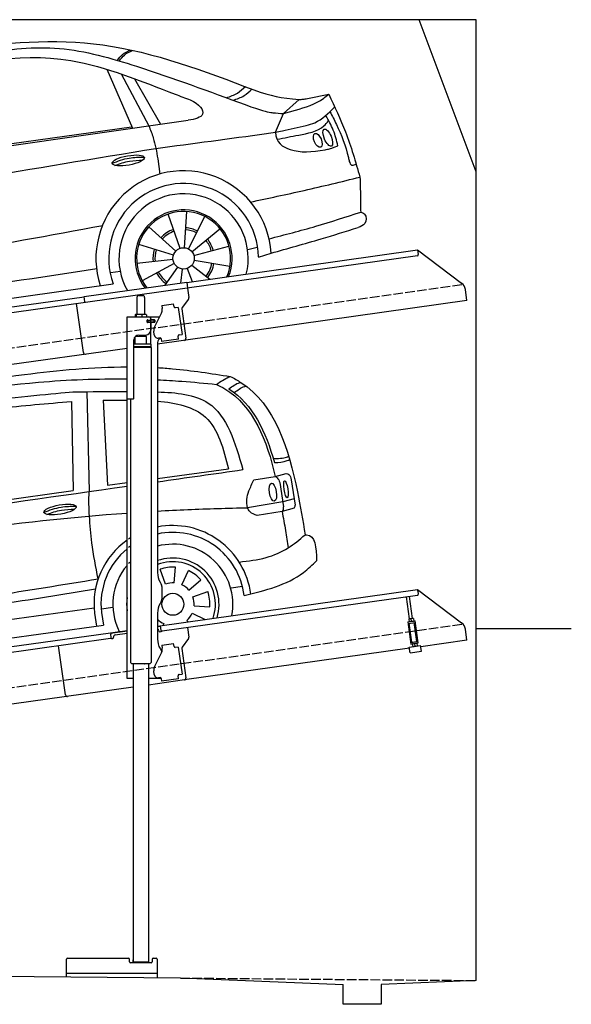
# Model space of a CAD drawing. Extents: x 524 to 6324, y 265 to 5440.
# Tile 3 of 3: x 3424 to 6324, y 265 to 5440. Entities that reach past the tile are written whole.
import ezdxf

# ---------------------------------------------------------------- set-up
doc = ezdxf.new("R2010")
doc.units = 0
doc.header["$LTSCALE"] = 10
doc.header["$MEASUREMENT"] = 0
doc.linetypes.add('GEN3', pattern=[6.25, 5, -1.25])
doc.layers.get('0').update_dxf_attribs({"linetype": 'CONTINUOUS'})
for name, color, linetype in [('3', 6, 'GEN3'), ('CAR', 1, 'CONTINUOUS'), ('SICHTBARE_KANTEN_DIN_', 7, 'CONTINUOUS')]:
    doc.layers.add(name, color=color, linetype=linetype)
doc.layers.add('AM_0', color=7, linetype='CONTINUOUS', lineweight=30)

# ---------------------------------------------------------------- blocks, each defined once
blk = doc.blocks.new('CAR_EG')
at = {"layer": 'CAR'}
for p, q in [((34639.7, 2740.1), (34652.1, 2215)), ((34726.8, 2694.7), (34748.7, 2249.2)), ((34559.8, 2688), (34567.6, 2220.6)), ((35011.8, 2284.1), (35385, 2333.6)), ((35518.8, 2275.9), (35630.7, 2294.7)), ((35630.7, 2294.7), (35688.5, 2309)), ((35714.1, 2277.1), (35734.7, 2143.7)), ((34748.7, 2249.2), (34851.8, 2262.9)), ((35655.1, 2262.7), (35674.7, 2133.9)), ((33852.2, 2120.1), (34567.6, 2220.6)), ((35729.9, 2176.6), (35670.5, 2160.2)), ((35670.5, 2160.2), (35485.3, 2130)), ((35729.3, 2128.1), (35666.2, 2110)), ((35666.2, 2110), (35534.7, 2089.5)), ((35100, 1734.4), (35105.8, 1817.4)), ((35053.8, 1727.9), (35025.3, 1806.1)), ((35139.6, 1724.2), (35174.8, 1799.6)), ((35176.9, 1696.1), (35239.7, 1750.7)), ((35399.1, 1708.7), (35459.1, 1717.1)), ((35197.6, 1660.9), (35275.8, 1689.3)), ((34716.5, 1598.7), (34776.5, 1607.1)), ((34980.2, 1630.3), (34978.9, 1630.4)), ((35204.1, 1614.6), (35287.1, 1608.8)), ((32765, 1337.2), (34678.2, 1603.8)), ((34680.4, 1576.3), (34691.1, 1507.2)), ((34716.8, 1579.5), (34728.2, 1512.2)), ((35193.9, 1575), (35262.7, 1542.9)), ((32742.6, 1242.5), (34728.2, 1512.2)), ((35044.7, 1520.8), (35040.5, 1511.7)), ((35165.8, 1537.8), (35172.3, 1530.2))]:
    blk.add_line(p, q, dxfattribs=at)
blk.add_circle((35092.2, 1622.5), 57.7, dxfattribs=at)
for centre, radius, start, end in [((35091.7, 1622.4), 413.9, 7.4502, 101.132), ((35091.7, 1622.4), 413.9, 122.5773, 124.0774), ((35092.1, 1622.5), 377.8, 6.9984, 102.2781), ((35091.7, 1622.4), 413.9, 125.4253, 186.406), ((35092.1, 1622.5), 377.8, 126.2281, 127.9499), ((35092.2, 1622.5), 315.6, 349.0523, 104.7507), ((35092.1, 1622.5), 377.8, 129.5051, 186.5391), ((35092.2, 1622.5), 242.9, 343.0405, 109.3227), ((35092.2, 1622.5), 315.6, 139.5971, 206.9477), ((35092.2, 1622.5), 315.6, 135.0283, 137.4054), ((35092.2, 1622.5), 223.8, 340.7386, 111.0496), ((35092.2, 1622.5), 195.4, 86, 110), ((35092.2, 1622.5), 195.4, 41, 65), ((35092.2, 1622.5), 112.2, 86, 110), ((35092.2, 1622.5), 112.2, 41, 65), ((35092.2, 1622.5), 242.9, 171.7421, 188.2579), ((35092.2, 1622.5), 112.2, 356, 20), ((35092.2, 1622.5), 195.4, 356, 20), ((35092.2, 1622.5), 112.2, 311, 335), ((35092.2, 1622.5), 112.2, 224.2663, 245)]:
    blk.add_arc(centre, radius, start, end, dxfattribs=at)
for centre, major_axis, ratio in [((35618.1, 2211.7), (-7.7, 47.6), 0.380274), ((35686.7, 2227.1), (-7.2, 44.5), 0.21161), ((34499.5, 2120.6), (-85, -15.3), 0.28676)]:
    blk.add_ellipse(centre, major_axis=major_axis, ratio=ratio, dxfattribs=at)
for points, knots in [([(33596.2, 2718.6), (33833.8, 2759.2), (34248.6, 2830.2), (34671.7, 2869.7), (34851.8, 2870.2)], [0, 0, 0, 0, 724.09838, 1264.268143, 1264.268143, 1264.268143, 1264.268143]), ([(35011.8, 2866.1), (35038.1, 2864.7), (35166.1, 2855.5), (35293.3, 2835.6), (35394.4, 2819.7)], [1424.465745, 1424.465745, 1424.465745, 1424.465745, 1503.595542, 1810.064944, 1810.064944, 1810.064944, 1810.064944]), ([(33641.3, 2687.7), (33888.6, 2727.9), (34289.4, 2793.1), (34696.2, 2808.8), (34851.8, 2807)], [0, 0, 0, 0, 750.99467, 1217.35525, 1217.35525, 1217.35525, 1217.35525]), ([(35011.8, 2802.3), (35054.1, 2800.3), (35157.6, 2794), (35260.7, 2784.1), (35321.7, 2778.2)], [1377.255793, 1377.255793, 1377.255793, 1377.255793, 1504.323614, 1688.05271, 1688.05271, 1688.05271, 1688.05271]), ([(35321.7, 2778.2), (35342.8, 2792.7), (35366, 2808.7), (35392, 2818.8), (35394.4, 2819.7)], [0, 0, 0, 0, 76.349046, 83.782466, 83.782466, 83.782466, 83.782466]), ([(35394.4, 2819.7), (35413.4, 2809.6), (35623.4, 2697.4), (35727.5, 2349.6), (35775.9, 2061.2), (35787.3, 1987)], [0, 0, 0, 0, 64.276315, 710.727442, 938.589682, 938.589682, 938.589682, 938.589682]), ([(35321.7, 2778.2), (35336.3, 2770.8), (35510.1, 2682.4), (35587.5, 2480.4), (35630.7, 2294.7)], [0, 0, 0, 0, 48.860332, 582.287096, 582.287096, 582.287096, 582.287096]), ([(35387.3, 2755), (35405.2, 2768.5), (35425, 2782.3), (35447.9, 2789.2), (35447.9, 2789.2)], [11.054346, 11.054346, 11.054346, 11.054346, 77.145156, 82.826799, 82.826799, 82.826799, 82.826799]), ([(35415.1, 2735.6), (35432.4, 2748.6), (35451.7, 2761.7), (35473.8, 2768.4), (35477.3, 2769.4)], [13.409392, 13.409392, 13.409392, 13.409392, 77.145156, 82.826799, 82.826799, 82.826799, 82.826799]), ([(33203.6, 2456.4), (33274.2, 2503.5), (33505.2, 2604.9), (34003.4, 2687.4), (34469.5, 2730.1), (34567.3, 2738.8)], [0, 0, 0, 0, 57.768711, 889.406275, 1467.79431, 1467.79431, 1467.79431, 1467.79431]), ([(35011.8, 2738.7), (35109.5, 2735.6), (35350.5, 2712.4), (35419.6, 2471.8), (35460.3, 2330)], [442.147822, 442.147822, 442.147822, 442.147822, 716.95363, 1111.278446, 1111.278446, 1111.278446, 1111.278446]), ([(33855.2, 2598.7), (33961.7, 2617.6), (34195, 2659.1), (34431.3, 2677.8), (34559.8, 2688)], [0, 0, 0, 0, 324.185882, 710.565468, 710.565468, 710.565468, 710.565468]), ([(35011.8, 2690), (35108.9, 2682.3), (35306.7, 2639.4), (35358.1, 2438.7), (35385, 2333.6)], [277.078801, 277.078801, 277.078801, 277.078801, 547.768352, 845.442932, 845.442932, 845.442932, 845.442932]), ([(35620, 2390.1), (35643.9, 2386.1), (35679.3, 2392.1), (35696.9, 2398.4), (35700.1, 2401.6)], [16.339016, 16.339016, 16.339016, 16.339016, 83.836398, 97.62384, 97.62384, 97.62384, 97.62384]), ([(35626.2, 2367.7), (35650.3, 2368), (35676.3, 2369.6), (35702.4, 2381.4), (35706.2, 2383.7)], [14.612863, 14.612863, 14.612863, 14.612863, 83.836398, 97.62384, 97.62384, 97.62384, 97.62384]), ([(35630.7, 2294.7), (35634.1, 2292.5), (35645.7, 2285.2), (35651.1, 2272.1), (35654.9, 2263)], [0, 0, 0, 0, 11.938041, 40.636138, 40.636138, 40.636138, 40.636138]), ([(35688.3, 2309.2), (35693.6, 2308.1), (35709.1, 2304.7), (35712.1, 2288.1), (35714.1, 2277.1)], [0, 0, 0, 0, 15.105317, 44.64506, 44.64506, 44.64506, 44.64506]), ([(35534.7, 2089.5), (35521, 2094.1), (35499.1, 2101.5), (35473.5, 2149.2), (35486.8, 2212.3), (35509.3, 2257.1), (35518.8, 2275.9)], [0, 0, 0, 0, 41.338963, 66.388398, 154.515785, 218.271425, 218.271425, 218.271425, 218.271425]), ([(34653.8, 2086.3), (34652.7, 2107), (34650.4, 2149.9), (34651.5, 2192.8), (34652.1, 2215)], [0, 0, 0, 0, 62.134738, 128.77888, 128.77888, 128.77888, 128.77888]), ([(34414.7, 2105.9), (34444.4, 2117), (34498.7, 2137.2), (34556.5, 2137.7), (34582.7, 2138)], [0, 0, 0, 0, 94.349912, 172.189199, 172.189199, 172.189199, 172.189199]), ([(35011.8, 2112.5), (35064.7, 2115.5), (35222.4, 2123.3), (35380.3, 2127.3), (35485.3, 2130)], [2373.184352, 2373.184352, 2373.184352, 2373.184352, 2532.063256, 2847.072184, 2847.072184, 2847.072184, 2847.072184]), ([(35666.2, 2110), (35669, 2112.8), (35675.5, 2119.3), (35675, 2128.6), (35674.7, 2133.9)], [0, 0, 0, 0, 11.437525, 26.438325, 26.438325, 26.438325, 26.438325]), ([(35729.9, 2128.6), (35731.5, 2130.3), (35735.3, 2134.4), (35735, 2140), (35734.8, 2143.3)], [0, 0, 0, 0, 6.733157, 16.071322, 16.071322, 16.071322, 16.071322]), ([(32657.7, 1810.8), (32801.3, 1833.7), (33529.6, 1949.8), (34261.4, 2059.7), (34851.8, 2102.1)], [0, 0, 0, 0, 436.512598, 2212.794207, 2212.794207, 2212.794207, 2212.794207]), ([(34429.5, 2094.8), (34454.7, 2104.1), (34502, 2120.2), (34552, 2121.5), (34575.3, 2121.7)], [14.4466, 14.4466, 14.4466, 14.4466, 94.349912, 163.782287, 163.782287, 163.782287, 163.782287]), ([(34699.2, 1755.6), (34687.1, 1818.8), (34666.1, 1928.2), (34657.5, 2039.3), (34653.8, 2086.3)], [0, 0, 0, 0, 192.694408, 334.004566, 334.004566, 334.004566, 334.004566]), ([(35666.2, 2110), (35672.7, 2076.7), (35685, 2013.1), (35693.7, 1949), (35697.9, 1918.4)], [0, 0, 0, 0, 101.656984, 194.273962, 194.273962, 194.273962, 194.273962]), ([(35441.3, 1844.4), (35489, 1850), (35578.3, 1860.3), (35697.6, 1911.2), (35758.5, 1962.6), (35787.2, 1987)], [0, 0, 0, 0, 143.496133, 268.98521, 381.663458, 381.663458, 381.663458, 381.663458]), ([(35787.2, 1987), (35790.1, 1987.2), (35842.2, 1991.7), (35845.3, 1919.7), (35848.1, 1851.6)], [0, 0, 0, 0, 8.375582, 154.052329, 154.052329, 154.052329, 154.052329]), ([(35467.1, 1668.5), (35579.2, 1695.7), (35722.4, 1730.4), (35825.7, 1830), (35848.1, 1851.6)], [0, 0, 0, 0, 334.651477, 427.31153, 427.31153, 427.31153, 427.31153]), ([(32711.4, 1460.7), (32972.1, 1496.8), (33450.2, 1562.9), (34112.9, 1660.8), (34514.4, 1725.8), (34699.2, 1755.6)], [0, 0, 0, 0, 789.48509, 1447.853915, 2009.615295, 2009.615295, 2009.615295, 2009.615295]), ([(32738.3, 1414.9), (32999, 1451), (33477.1, 1517.1), (34126.3, 1613), (34514.4, 1675.6), (34685.8, 1703.3)], [0, 0, 0, 0, 789.48509, 1447.853915, 1968.782349, 1968.782349, 1968.782349, 1968.782349])]:
    blk.add_open_spline(points, degree=3, knots=knots, dxfattribs=at)
for points in [[(35387.3, 2755), (35513.1, 2675.3), (35581.5, 2528.6), (35626.2, 2367.7)], [(34567.3, 2738.8), (34660.7, 2740.2), (34754.2, 2741.5), (34851.8, 2741.2)], [(34726.8, 2694.7), (34767.9, 2695), (34809.1, 2695.3), (34851.8, 2695.1)], [(35011.8, 2266.3), (35161.3, 2287.5), (35310.8, 2308.7), (35460.3, 2330)], [(32710, 1939.3), (33423.9, 2040.7), (34137.9, 2142.1), (34851.8, 2243.5)]]:
    blk.add_open_spline(points, degree=3, dxfattribs=at)
blk = doc.blocks.new('OGCAR')
at = {"layer": 'CAR'}
for p, q in [((29538, 2649.3), (29672.8, 2339.2)), ((29613.5, 2625.2), (29758, 2352.1)), ((29683.6, 2599.4), (29819.5, 2361.1)), ((30465.6, 2416.6), (30549.1, 2491.1)), ((30592.1, 2495.9), (30703.9, 2518.1)), ((30465.6, 2416.6), (30529.3, 2434.1)), ((27995.5, 2101.6), (29965, 2381.4)), ((30423.8, 2318.5), (30465.6, 2416.6)), ((28945.8, 2246.1), (29668, 2347)), ((29805.3, 2178.4), (29816.7, 2097.6)), ((29922.9, 1708), (29860.5, 1888.4)), ((29945.1, 1710.9), (29958.6, 1901.4)), ((29966.5, 1705), (30052.6, 1875.4)), ((29899.6, 1692.6), (29757.8, 1820.5)), ((29984.5, 1690.5), (30132.4, 1811.4)), ((29887.7, 1671.5), (29705.2, 1727.8)), ((29995.2, 1669.9), (30179.4, 1720.3)), ((30278.1, 1701.8), (30327.7, 1713.7)), ((30334.8, 1662.6), (30401.3, 1683)), ((29885.6, 1649), (29695.7, 1628.1)), ((29891.9, 1628.5), (29723.9, 1537.7)), ((29909.3, 1609.1), (29843.4, 1514.2)), ((29985.2, 1620.5), (30079.4, 1546.4)), ((29996.5, 1646), (30184.9, 1615.2)), ((29557.4, 1580.4), (29610, 1587.8)), ((29934.5, 1599.5), (29925.6, 1525.8)), ((29960.6, 1602.6), (29986.3, 1533.3)), ((27616.7, 1245), (29570.8, 1521.7))]:
    blk.add_line(p, q, dxfattribs=at)
blk.add_circle((29941.2, 1655.1), 56, dxfattribs=at)
for centre, radius, start, end in [((29941.2, 1655), 460.9, 3.4793, 198.0712), ((29941.2, 1655.1), 393.7, 1.1034, 199.8079), ((29941.1, 1655.1), 339.8, 346.0665, 209.7519), ((29941.2, 1655.1), 255.2, 338.1815, 217.56), ((29941.2, 1655.1), 247, 337.0838, 218.6462), ((29941.2, 1655.1), 161.3, 63.1737, 85.9688), ((29941.2, 1655.1), 161.3, 109.0862, 137.9466), ((29941.2, 1655.1), 151, 109.0862, 137.9466), ((29941.2, 1655.1), 151, 63.1737, 85.9688), ((29941.2, 1655.1), 151, 15.3139, 39.2699), ((29941.2, 1655.1), 161.3, 15.3139, 39.2699), ((29941.2, 1655.1), 161.3, 162.8836, 186.2714), ((29941.2, 1655.1), 151, 162.8836, 186.2714), ((29941.2, 1655.1), 151, 321.8148, 350.7064), ((29941.2, 1655.1), 161.3, 321.8148, 350.7064), ((29941.2, 1655.1), 161.3, 208.3686, 235.2292), ((29941.2, 1655.1), 151, 208.3686, 235.2292)]:
    blk.add_arc(centre, radius, start, end, dxfattribs=at)
for centre, major_axis, ratio in [((30699.2, 2290.1), (-19, 44.3), 0.390152), ((30646.6, 2275.5), (-15.5, 36), 0.480819), ((29650.2, 2170), (-85, -15.3), 0.28676)]:
    blk.add_ellipse(centre, major_axis=major_axis, ratio=ratio, dxfattribs=at)
for points, knots in [([(27606.4, 2048.9), (27705.8, 2137), (27959.9, 2362.3), (28324.2, 2647.5), (28886.7, 2785.8), (29544.1, 2832.3), (30049.2, 2640.3), (30310.5, 2541)], [0, 0, 0, 0, 399.828815, 1022.858216, 1350.976519, 2124.625118, 2953.690343, 2953.690343, 2953.690343, 2953.690343]), ([(27686.1, 2042.3), (27799.3, 2147.3), (28009.1, 2342), (28397.9, 2615.6), (28837.2, 2735.1), (29296.2, 2784.9), (29757.3, 2650.3), (30076.1, 2532.9), (30265, 2463.3)], [0, 0, 0, 0, 463.68966, 859.056829, 1411.48259, 1809.813203, 2226.276398, 2832.07406, 2832.07406, 2832.07406, 2832.07406]), ([(29593.8, 2696.1), (29601.6, 2707.1), (29619.2, 2731.7), (29647.1, 2743.8), (29662.5, 2750.5)], [0, 0, 0, 0, 39.842778, 89.124237, 89.124237, 89.124237, 89.124237]), ([(29604.2, 2693.8), (29612, 2704.8), (29629.6, 2729.4), (29657.5, 2741.5), (29672.9, 2748.2)], [0, 0, 0, 0, 39.842778, 89.124237, 89.124237, 89.124237, 89.124237]), ([(27838.9, 1898.4), (27845.3, 1949.9), (27857.7, 2049.2), (28000.9, 2228), (28204.4, 2417.3), (28656.1, 2667.8), (29271.3, 2777.1), (29743.1, 2575.8), (29949.7, 2498.1), (29976.3, 2488.2)], [0, 0, 0, 0, 152.357011, 293.897176, 670.2357, 984.508439, 1838.118047, 2414.228782, 2499.249299, 2499.249299, 2499.249299, 2499.249299]), ([(30166.9, 2499.9), (30186.9, 2506.7), (30224.2, 2519.3), (30252.8, 2546.2), (30265.9, 2558.6)], [0, 0, 0, 0, 62.657295, 116.318774, 116.318774, 116.318774, 116.318774]), ([(30201.6, 2486.4), (30221.6, 2493.2), (30258.9, 2505.8), (30287.5, 2532.6), (30300.7, 2545)], [0, 0, 0, 0, 62.657295, 116.318774, 116.318774, 116.318774, 116.318774]), ([(29976.3, 2488.2), (30025, 2467), (30069.8, 2406.5), (30002.7, 2386.5), (29965, 2381.4)], [8.688065, 8.688065, 8.688065, 8.688065, 105.897512, 188.088036, 188.088036, 188.088036, 188.088036]), ([(30529.3, 2434.1), (30581.9, 2449.9), (30645.4, 2468.9), (30695.3, 2510.8), (30703.9, 2518.1)], [0, 0, 0, 0, 161.230538, 194.761573, 194.761573, 194.761573, 194.761573]), ([(30549.1, 2491.1), (30555.8, 2491.1), (30570.3, 2491.2), (30584.5, 2494.3), (30592.1, 2495.9)], [0, 0, 0, 0, 19.969426, 43.396575, 43.396575, 43.396575, 43.396575]), ([(30703.9, 2518.1), (30735, 2452.8), (30801.9, 2312.2), (30845.3, 2162.6), (30868.5, 2082.5)], [0, 0, 0, 0, 216.602528, 466.270416, 466.270416, 466.270416, 466.270416]), ([(30265, 2463.3), (30353.2, 2432.1), (30380.3, 2425.9), (30406.5, 2421.3), (30410.1, 2420.7)], [46.63503, 46.63503, 46.63503, 46.63503, 96.625336, 104.616546, 104.616546, 104.616546, 104.616546]), ([(30585.7, 2353.5), (30601.1, 2357.9), (30659, 2374.4), (30702.2, 2418), (30733.9, 2449.9)], [0, 0, 0, 0, 47.706753, 178.938487, 178.938487, 178.938487, 178.938487]), ([(30752.8, 2246.6), (30745.7, 2274.6), (30731.6, 2330.8), (30703.4, 2381.3), (30689.2, 2406.6)], [0, 0, 0, 0, 86.199724, 172.814348, 172.814348, 172.814348, 172.814348]), ([(30710.7, 2427), (30722.3, 2404.5), (30761.8, 2327.6), (30796, 2239.2), (30810.7, 2172.3), (30812.1, 2165.3)], [0, 0, 0, 0, 75.797951, 259.701227, 281.292582, 281.292582, 281.292582, 281.292582]), ([(29758.1, 2352.3), (29766.4, 2331.4), (29788.9, 2275.4), (29799, 2215.8), (29805.3, 2178.4)], [0, 0, 0, 0, 67.359909, 180.695775, 180.695775, 180.695775, 180.695775]), ([(30423.8, 2318.6), (30436, 2320.9), (30490.2, 2331.1), (30544, 2343.7), (30585.7, 2353.5)], [0, 0, 0, 0, 37.167328, 165.639294, 165.639294, 165.639294, 165.639294]), ([(30432.3, 2281.2), (30469.6, 2288.9), (30552.2, 2305.9), (30657.7, 2322.3), (30695.4, 2368.6), (30703, 2378)], [0, 0, 0, 0, 116.23717, 257.284291, 293.112889, 293.112889, 293.112889, 293.112889]), ([(29796, 2233.4), (29989.5, 2259.2), (30198.9, 2287), (30408, 2316.3), (30423.8, 2318.5)], [0, 0, 0, 0, 585.637694, 633.5917, 633.5917, 633.5917, 633.5917]), ([(30423.8, 2318.6), (30426, 2264.3), (30514.4, 2206.3), (30622.4, 2215), (30713.1, 2231.6), (30719.9, 2234.5), (30752.8, 2246.6)], [0, 0, 0, 0, 120.830659, 293.161512, 314.057201, 341.768769, 341.768769, 341.768769, 341.768769]), ([(27838.8, 1898.5), (28169.3, 1957.3), (28820.9, 2073.2), (29474.1, 2180.5), (29796, 2233.4)], [0, 0, 0, 0, 1006.912457, 1985.65997, 1985.65997, 1985.65997, 1985.65997]), ([(29565.4, 2155.3), (29595.1, 2166.4), (29649.4, 2186.6), (29707.2, 2187.1), (29733.4, 2187.3)], [0, 0, 0, 0, 94.349912, 172.189199, 172.189199, 172.189199, 172.189199]), ([(29580.2, 2144.2), (29605.4, 2153.5), (29652.7, 2169.6), (29702.7, 2170.8), (29726, 2171.1)], [14.4466, 14.4466, 14.4466, 14.4466, 94.349912, 163.782287, 163.782287, 163.782287, 163.782287]), ([(30812.1, 2165.3), (30815.3, 2156.4), (30820.9, 2140.7), (30836, 2146), (30842.6, 2148.3)], [0, 0, 0, 0, 23.456961, 41.655674, 41.655674, 41.655674, 41.655674]), ([(30842.6, 2148.3), (30843.3, 2148.7), (30844.5, 2149.3), (30845.7, 2150.1), (30846.8, 2150.7)], [26.47421, 26.47421, 26.47421, 26.47421, 28.90381, 30.684134, 30.684134, 30.684134, 30.684134]), ([(30291.6, 1951.2), (30386.3, 1971.3), (30579.3, 2012.2), (30771, 2058.8), (30868.5, 2082.5)], [0, 0, 0, 0, 290.535494, 591.764441, 591.764441, 591.764441, 591.764441]), ([(30868.5, 2082.5), (30869.5, 2048.7), (30871.1, 1987.5), (30871.8, 1926.2), (30872.1, 1898.7)], [0, 0, 0, 0, 101.465529, 183.898673, 183.898673, 183.898673, 183.898673]), ([(30390.3, 1758.4), (30472.7, 1779.6), (30634.9, 1821.2), (30793.9, 1873.1), (30872.1, 1898.7)], [0, 0, 0, 0, 255.372454, 501.93991, 501.93991, 501.93991, 501.93991]), ([(30872.1, 1898.7), (30879.8, 1895.8), (30903.3, 1887), (30902.6, 1832.9), (30872.3, 1822.4), (30858.1, 1817.4)], [0, 0, 0, 0, 23.527355, 71.51895, 113.674821, 113.674821, 113.674821, 113.674821]), ([(30401.3, 1683), (30489, 1707.5), (30641.9, 1750.3), (30793.5, 1797.3), (30858.1, 1817.4)], [0, 0, 0, 0, 273.310607, 476.218223, 476.218223, 476.218223, 476.218223])]:
    blk.add_open_spline(points, degree=3, knots=knots, dxfattribs=at)
for points in [[(30310.5, 2541), (30404.2, 2507.5), (30450.4, 2498.3), (30549.1, 2491.1)], [(30410, 2420.7), (30428.5, 2419.3), (30447.1, 2418), (30465.6, 2416.6)], [(27849.5, 1522.4), (28405.2, 1624.5), (28960.8, 1726.6), (29516.5, 1828.6)], [(27664.3, 1329.1), (28271.5, 1419.9), (28878.7, 1510.8), (29485.9, 1601.6)]]:
    blk.add_open_spline(points, degree=3, dxfattribs=at)

msp = doc.modelspace()

# ---------------------------------------------------------------- linework, layer by layer
for p, q in [((5824.1, 5440), (524.1, 5440)), ((5824.1, 4640), (5524.1, 5440)), ((5824.1, 390), (5824.1, 5440)), ((4302.6, 4059.4), (5515.7, 4229.9)), ((5514.9, 4199.5), (4303.8, 4029.3)), ((5515.7, 4229.9), (5519.2, 4205.1)), ((5515.7, 4229.9), (5747.6, 4055.1)), ((3762.8, 3984.5), (4302.5, 4060.4)), ((4302.5, 4060.4), (4306.8, 4029.7)), ((4303.8, 4029.3), (3770.1, 3954.3)), ((4050.8, 3990.6), (4070.8, 3990.6)), ((4306.8, 4029.7), (4313.9, 3979.3)), ((5775.3, 3963.4), (5767.1, 4022.1)), ((1284.1, 3635.2), (3762.9, 3983.6)), ((3770.1, 3954.3), (1284.1, 3604.9)), ((3758.7, 3690.1), (3722.5, 3947.6)), ((3766.7, 3956.8), (3762.8, 3984.5)), ((4040.8, 3980.6), (4040.8, 3890.6)), ((4080.8, 3980.6), (4080.8, 3890.6)), ((5775.3, 3963.4), (4148.8, 3734.8)), ((4170.7, 3937.9), (4233.1, 3946.6)), ((4170.7, 3937.9), (4173, 3922)), ((4235.4, 3930.8), (4233.1, 3946.6)), ((4312, 3971.9), (4278.6, 3927.7)), ((4030.9, 3888.2), (4030.9, 3877.6)), ((4051.6, 3890.6), (4033.6, 3890.6)), ((4036.6, 3888.2), (4036.6, 3877.6)), ((4078.6, 3890.6), (4051.6, 3890.6)), ((4066.5, 3888.2), (4066.5, 3877.6)), ((4088.3, 3890.6), (4078.6, 3890.6)), ((4090.7, 3888.2), (4090.7, 3877.6)), ((4132.6, 3823.5), (4170.1, 3897.1)), ((4173.6, 3917.8), (4173, 3922)), ((4235.4, 3930.8), (4235.5, 3929.8)), ((4241.1, 3925.6), (4242.1, 3925.7)), ((4258, 3927.9), (4242.1, 3925.7)), ((4258, 3927.9), (4278, 3785.3)), ((4276.7, 3920.3), (4298.4, 3766)), ((3988.8, 3877.6), (4160.2, 3877.6)), ((3988.8, 3447.6), (3988.8, 3877.6)), ((4097.5, 3861.6), (4093.8, 3861.6)), ((4131.8, 3849.6), (4093.9, 3849.6)), ((4094.8, 3851.8), (4094.8, 3859)), ((4097.5, 3861.6), (4109.8, 3861.6)), ((4109.8, 3849.1), (4097.5, 3849.1)), ((4097.8, 3861.6), (4097.8, 3849.6)), ((4111.8, 3861.6), (4109.8, 3861.6)), ((4111.8, 3861.6), (4112.8, 3861.6)), ((4112.8, 3867.6), (4112.8, 3864.6)), ((4113.5, 3861.6), (4112.8, 3861.6)), ((4112.8, 3849.6), (4112.8, 3861.6)), ((4112.8, 3846.1), (4112.8, 3807.6)), ((4131.1, 3861.6), (4113.5, 3861.6)), ((4113.8, 3862.1), (4113.8, 3877.6)), ((4132.8, 3862.1), (4113.8, 3862.1)), ((4113.8, 3734.7), (4113.8, 3849.1)), ((4132.8, 3849.1), (4113.8, 3849.1)), ((4131.1, 3861.6), (4131.8, 3861.6)), ((4131.8, 3849.6), (4131.8, 3861.6)), ((4133.8, 3861.1), (4133.8, 3850.1)), ((4042.8, 3774), (4042.8, 3781.6)), ((4049.8, 3782.6), (4087.8, 3782.6)), ((4078.8, 3774.5), (4078.8, 3782.6)), ((4131.9, 3783), (4129.1, 3802.8)), ((4262.2, 3783.1), (4261.2, 3783)), ((4262.2, 3783.1), (4278, 3785.3)), ((4024.8, 3450.6), (4024.8, 3757.6)), ((4115.8, 3734.6), (4024.8, 3734.6)), ((4090.8, 3774.6), (4030.8, 3773.9)), ((4030.8, 3734.7), (4030.8, 3773.9)), ((4090.8, 3734.6), (4090.8, 3774.6)), ((4115.8, 3721.4), (4115.8, 3734.6)), ((4148.8, 3742.6), (4148.8, 2534.3)), ((4162.4, 3767.1), (4154.5, 3765.9)), ((4168.1, 3762.8), (4170.2, 3747.9)), ((4259.3, 3760.5), (4170.2, 3747.9)), ((4256.9, 3777.3), (4257.1, 3776.3)), ((4259.3, 3760.5), (4257.1, 3776.3)), ((3988.8, 3712.4), (1284.1, 3332.2)), ((4115.8, 3721.4), (4024.8, 3721.4)), ((4112.8, 3719.6), (4024.8, 3719.6)), ((4115.8, 3717.9), (4024.8, 3717.9)), ((4112.8, 3719.6), (4115.8, 3721.4)), ((4112.8, 3719.6), (4115.8, 3717.9)), ((4113.8, 3719.1), (4113.8, 3720.2)), ((4115.8, 3717.9), (4115.9, 2061.6)), ((3988.8, 1977.6), (3988.8, 3447.6)), ((3988.8, 3447.6), (4021.8, 3447.6)), ((4005.8, 3447.6), (4005.9, 2061.6)), ((4162.2, 2484.3), (4168.5, 2473.4)), ((4148.8, 2252.8), (5515.7, 2444.9)), ((4171.8, 2460.9), (4171.8, 2394.3)), ((5516.8, 2437), (5515.7, 2444.9)), ((5515.7, 2444.9), (5747.6, 2270.1)), ((5516.8, 2437), (5519.2, 2420.1)), ((4168.5, 2381.8), (4162.2, 2371)), ((5514.9, 2414.5), (4173.1, 2225.9)), ((5473.7, 2290.9), (5457.5, 2406.4)), ((5489.6, 2293.1), (5473.3, 2408.6)), ((4148.8, 2321), (4148.8, 2184.7)), ((5463.9, 2274.5), (5503.5, 2280.1)), ((5470.5, 2290.4), (5469.8, 2289.9)), ((5469.8, 2289.9), (5471.8, 2276.1)), ((5492.8, 2293.5), (5470.5, 2290.4)), ((5483.5, 2278.8), (5481.9, 2290.5)), ((5492.8, 2293.5), (5493.6, 2293.2)), ((5493.6, 2293.2), (5495.5, 2279.4)), ((5494.8, 2278.9), (5495.5, 2279.4)), ((5519.8, 2164.2), (5503.5, 2280.1)), ((3901.6, 2218), (3988.8, 2230.3)), ((3988.8, 2226.3), (3902.1, 2214.1)), ((4164.5, 2251), (4148.8, 2248.8)), ((4155.1, 2228.4), (4155.2, 2227.4)), ((4167.5, 2230.2), (4164, 2254.9)), ((4306.8, 2244.7), (4313.9, 2194.3)), ((5463.9, 2274.5), (5480.2, 2158.7)), ((5465, 2266.6), (5504.6, 2272.2)), ((5485.4, 2168.5), (5471.5, 2267.5)), ((5472.6, 2275.7), (5471.8, 2276.1)), ((5512.1, 2172.2), (5498.1, 2271.3)), ((5775.3, 2178.4), (5767.1, 2237.1)), ((5824.1, 2240), (6324.1, 2240)), ((1284.1, 1850.2), (3901.6, 2218)), ((3900.8, 2187.6), (1284.1, 1819.9)), ((3901.6, 2218), (3902.7, 2210.1)), ((3905, 2193.3), (3902.7, 2210.1)), ((3908.3, 2187.7), (3913.3, 2188.4)), ((3917.6, 2194), (3917.4, 2195)), ((3925.9, 2206.3), (3988.8, 2215.2)), ((4160.9, 2223.2), (4165.8, 2223.9)), ((4312, 2186.9), (4278.6, 2142.7)), ((5775.3, 2178.4), (5532.7, 2144.3)), ((3664.6, 1891.9), (3628.5, 2149.4)), ((3664.6, 1891.9), (3628.5, 2149.4)), ((4162.2, 2134.7), (4172.2, 2117.3)), ((4170.7, 2152.9), (4233.1, 2161.6)), ((4170.7, 2152.9), (4173, 2137)), ((4173.6, 2132.8), (4173, 2137)), ((4235.4, 2145.8), (4233.1, 2161.6)), ((4235.4, 2145.8), (4235.5, 2144.8)), ((4241.1, 2140.6), (4242.1, 2140.7)), ((4258, 2142.9), (4242.1, 2140.7)), ((4258, 2142.9), (4278, 2000.3)), ((4276.7, 2135.3), (4298.4, 1981)), ((5473.3, 2136), (4289.9, 1969.7)), ((5472.3, 2142.6), (5531.8, 2151)), ((5476.5, 2112.9), (5472.3, 2142.6)), ((5479.1, 2166.6), (5518.7, 2172.2)), ((5480.2, 2158.7), (5519.8, 2164.2)), ((5485.4, 2168.5), (5512.1, 2172.2)), ((5488.8, 2159.9), (5488.2, 2159.4)), ((5488.2, 2159.4), (5490.1, 2145.6)), ((5490.9, 2145.2), (5490.1, 2145.6)), ((5491, 2168.3), (5490.8, 2169.3)), ((5500.2, 2160), (5501.8, 2148.3)), ((5506.8, 2170.5), (5506.7, 2171.5)), ((5511.1, 2163), (5511.9, 2162.7)), ((5511.9, 2162.7), (5513.9, 2148.9)), ((5513.2, 2148.4), (5513.9, 2148.9)), ((5535.9, 2121.3), (5531.8, 2151)), ((4132.6, 2038.5), (4170.1, 2112.1)), ((5476.5, 2112.9), (5535.9, 2121.3)), ((4012.9, 2054.6), (4005.9, 2061.6)), ((4108.9, 2054.6), (4012.9, 2054.6)), ((4020.9, 2054.6), (4021, 488.6)), ((4100.9, 2054.6), (4101, 488.6)), ((4108.9, 2054.6), (4115.9, 2061.6)), ((4020.9, 1977.6), (3988.8, 1977.6)), ((4168.1, 1977.6), (4100.9, 1977.6)), ((4289.9, 1969.7), (4100.9, 1943.1)), ((4131.9, 1998), (4129.1, 2017.8)), ((4162.4, 1982.1), (4154.5, 1980.9)), ((4168.1, 1977.8), (4170.2, 1962.9)), ((4259.3, 1975.5), (4170.2, 1962.9)), ((4256.9, 1992.3), (4257.1, 1991.3)), ((4259.3, 1975.5), (4257.1, 1991.3)), ((4262.2, 1998.1), (4261.2, 1998)), ((4262.2, 1998.1), (4278, 2000.3)), ((4020.9, 1931.9), (1284.1, 1547.2)), ((3671, 409.7), (3671, 502.6)), ((3676, 507.6), (3996, 507.6)), ((4001, 487.6), (4001, 502.6)), ((4116, 482.6), (4006, 482.6)), ((4021, 488.6), (4021, 499.6)), ((4022, 487.6), (4021, 488.6)), ((4022, 487.6), (4100, 487.6)), ((4035, 487.6), (4035, 482.6)), ((4087, 487.6), (4087, 482.6)), ((4100, 487.6), (4101, 488.6)), ((4121, 502.6), (4121, 487.6)), ((4126, 507.6), (4141, 507.6)), ((4146, 502.6), (4146, 405.2)), ((524.1, 440), (4269.1, 404)), ((4146, 427.6), (3671, 427.6)), ((4269.1, 404), (5124.1, 369.9)), ((5124.1, 265), (5124.1, 369.9)), ((5824.1, 390), (5323.6, 369.9)), ((5323.6, 369.9), (5324.1, 265)), ((5324.1, 265), (5124.1, 265))]:
    msp.add_line(p, q)
for points in [[(4168.1, 3762.8, 0), (4168.1, 3762.8, 0), (4168.1, 3762.8, 0), (4168.1, 3762.8, 0), (4168.1, 3762.8, 0), (4168.1, 3762.8, 0), (4168.1, 3762.8, 0), (4168.1, 3762.9, 0), (4168.1, 3762.9, 0), (4168.1, 3762.9, 0), (4168.1, 3762.9, 0), (4168.1, 3762.9, 0), (4168.1, 3762.9, 0), (4168.1, 3762.9, 0), (4168.1, 3762.9, 0), (4168.1, 3762.9, 0), (4168.1, 3762.9, 0), (4168.1, 3762.9, 0), (4168.1, 3762.9, 0), (4168.1, 3762.9, 0), (4168.1, 3763, 0), (4168.1, 3763, 0), (4168.1, 3763, 0), (4168.1, 3763, 0), (4168.1, 3763, 0), (4168.1, 3763, 0), (4168.1, 3763, 0), (4168.1, 3763, 0), (4168.1, 3763, 0), (4168.1, 3763, 0), (4168.1, 3763, 0), (4168, 3763, 0), (4168, 3763, 0), (4168, 3763.1, 0), (4168, 3763.1, 0), (4168, 3763.1, 0), (4168, 3763.1, 0), (4168, 3763.1, 0), (4168, 3763.1, 0), (4168, 3763.1, 0), (4168, 3763.1, 0), (4168, 3763.1, 0), (4168, 3763.1, 0), (4168, 3763.1, 0), (4168, 3763.1, 0), (4168, 3763.1, 0), (4168, 3763.2, 0), (4168, 3763.2, 0), (4168, 3763.2, 0), (4168, 3763.2, 0), (4168, 3763.2, 0), (4168, 3763.2, 0), (4168, 3763.2, 0), (4168, 3763.2, 0), (4168, 3763.2, 0), (4168, 3763.2, 0), (4168, 3763.2, 0), (4168, 3763.2, 0), (4168, 3763.2, 0), (4168, 3763.3, 0), (4168, 3763.3, 0), (4168, 3763.3, 0), (4168, 3763.3, 0), (4168, 3763.3, 0), (4168, 3763.3, 0), (4168, 3763.3, 0), (4168, 3763.3, 0), (4168, 3763.3, 0), (4168, 3763.3, 0), (4168, 3763.3, 0), (4168, 3763.3, 0), (4168, 3763.3, 0), (4168, 3763.4, 0), (4168, 3763.4, 0), (4168, 3763.4, 0), (4168, 3763.4, 0), (4168, 3763.4, 0), (4168, 3763.4, 0), (4168, 3763.4, 0), (4168, 3763.4, 0), (4168, 3763.4, 0), (4168, 3763.4, 0), (4168, 3763.4, 0), (4168, 3763.4, 0), (4168, 3763.4, 0), (4168, 3763.5, 0), (4167.9, 3763.5, 0), (4167.9, 3763.5, 0), (4167.9, 3763.5, 0), (4167.9, 3763.5, 0), (4167.9, 3763.5, 0), (4167.9, 3763.5, 0), (4167.9, 3763.5, 0), (4167.9, 3763.5, 0), (4167.9, 3763.5, 0), (4167.9, 3763.5, 0), (4167.9, 3763.5, 0), (4167.9, 3763.5, 0), (4167.9, 3763.6, 0), (4167.9, 3763.6, 0), (4167.9, 3763.6, 0), (4167.9, 3763.6, 0), (4167.9, 3763.6, 0), (4167.9, 3763.6, 0), (4167.9, 3763.6, 0), (4167.9, 3763.6, 0), (4167.9, 3763.6, 0), (4167.9, 3763.6, 0), (4167.9, 3763.6, 0), (4167.9, 3763.6, 0), (4167.9, 3763.6, 0), (4167.9, 3763.7, 0), (4167.9, 3763.7, 0), (4167.9, 3763.7, 0), (4167.9, 3763.7, 0), (4167.9, 3763.7, 0), (4167.9, 3763.7, 0), (4167.9, 3763.7, 0), (4167.9, 3763.7, 0), (4167.9, 3763.7, 0), (4167.9, 3763.7, 0), (4167.9, 3763.7, 0), (4167.9, 3763.7, 0), (4167.9, 3763.7, 0), (4167.9, 3763.8, 0), (4167.9, 3763.8, 0), (4167.9, 3763.8, 0), (4167.8, 3763.8, 0)], [(4168.1, 1977.8, 0), (4168.1, 1977.8, 0), (4168.1, 1977.8, 0), (4168.1, 1977.8, 0), (4168.1, 1977.8, 0), (4168.1, 1977.8, 0), (4168.1, 1977.8, 0), (4168.1, 1977.9, 0), (4168.1, 1977.9, 0), (4168.1, 1977.9, 0), (4168.1, 1977.9, 0), (4168.1, 1977.9, 0), (4168.1, 1977.9, 0), (4168.1, 1977.9, 0), (4168.1, 1977.9, 0), (4168.1, 1977.9, 0), (4168.1, 1977.9, 0), (4168.1, 1977.9, 0), (4168.1, 1977.9, 0), (4168.1, 1977.9, 0), (4168.1, 1978, 0), (4168.1, 1978, 0), (4168.1, 1978, 0), (4168.1, 1978, 0), (4168.1, 1978, 0), (4168.1, 1978, 0), (4168.1, 1978, 0), (4168.1, 1978, 0), (4168.1, 1978, 0), (4168.1, 1978, 0), (4168.1, 1978, 0), (4168, 1978, 0), (4168, 1978, 0), (4168, 1978.1, 0), (4168, 1978.1, 0), (4168, 1978.1, 0), (4168, 1978.1, 0), (4168, 1978.1, 0), (4168, 1978.1, 0), (4168, 1978.1, 0), (4168, 1978.1, 0), (4168, 1978.1, 0), (4168, 1978.1, 0), (4168, 1978.1, 0), (4168, 1978.1, 0), (4168, 1978.1, 0), (4168, 1978.2, 0), (4168, 1978.2, 0), (4168, 1978.2, 0), (4168, 1978.2, 0), (4168, 1978.2, 0), (4168, 1978.2, 0), (4168, 1978.2, 0), (4168, 1978.2, 0), (4168, 1978.2, 0), (4168, 1978.2, 0), (4168, 1978.2, 0), (4168, 1978.2, 0), (4168, 1978.2, 0), (4168, 1978.3, 0), (4168, 1978.3, 0), (4168, 1978.3, 0), (4168, 1978.3, 0), (4168, 1978.3, 0), (4168, 1978.3, 0), (4168, 1978.3, 0), (4168, 1978.3, 0), (4168, 1978.3, 0), (4168, 1978.3, 0), (4168, 1978.3, 0), (4168, 1978.3, 0), (4168, 1978.3, 0), (4168, 1978.4, 0), (4168, 1978.4, 0), (4168, 1978.4, 0), (4168, 1978.4, 0), (4168, 1978.4, 0), (4168, 1978.4, 0), (4168, 1978.4, 0), (4168, 1978.4, 0), (4168, 1978.4, 0), (4168, 1978.4, 0), (4168, 1978.4, 0), (4168, 1978.4, 0), (4168, 1978.4, 0), (4168, 1978.5, 0), (4167.9, 1978.5, 0), (4167.9, 1978.5, 0), (4167.9, 1978.5, 0), (4167.9, 1978.5, 0), (4167.9, 1978.5, 0), (4167.9, 1978.5, 0), (4167.9, 1978.5, 0), (4167.9, 1978.5, 0), (4167.9, 1978.5, 0), (4167.9, 1978.5, 0), (4167.9, 1978.5, 0), (4167.9, 1978.5, 0), (4167.9, 1978.6, 0), (4167.9, 1978.6, 0), (4167.9, 1978.6, 0), (4167.9, 1978.6, 0), (4167.9, 1978.6, 0), (4167.9, 1978.6, 0), (4167.9, 1978.6, 0), (4167.9, 1978.6, 0), (4167.9, 1978.6, 0), (4167.9, 1978.6, 0), (4167.9, 1978.6, 0), (4167.9, 1978.6, 0), (4167.9, 1978.6, 0), (4167.9, 1978.7, 0), (4167.9, 1978.7, 0), (4167.9, 1978.7, 0), (4167.9, 1978.7, 0), (4167.9, 1978.7, 0), (4167.9, 1978.7, 0), (4167.9, 1978.7, 0), (4167.9, 1978.7, 0), (4167.9, 1978.7, 0), (4167.9, 1978.7, 0), (4167.9, 1978.7, 0), (4167.9, 1978.7, 0), (4167.9, 1978.7, 0), (4167.9, 1978.8, 0), (4167.9, 1978.8, 0), (4167.9, 1978.8, 0), (4167.8, 1978.8, 0)]]:
    msp.add_polyline3d(points)
for centre, radius, start, end in [((5514.2, 4204.4), 5, 278, 8), ((5717.5, 4015.2), 50, 8, 53), ((4050.8, 3980.6), 10, 90, 180), ((4070.8, 3980.6), 10, 0, 90), ((4304, 3977.9), 10, 323, 8), ((4039.3, 3883.1), 9.81, 138.3564, 148.753), ((4034.1, 3887.9), 2.75, 100.7661, 142.4343), ((4033.7, 3888.5), 2.09, 44.8448, 91.5619), ((4029.6, 3884.1), 8.11, 30.3376, 47.0532), ((4051.5, 3843.3), 47.4, 71.4743, 108.3354), ((4078.6, 3859.3), 31.3, 67.162, 112.72), ((4085.3, 3885.2), 6.2, 28.4134, 60.7068), ((4138.9, 3913), 35, 333, 8), ((4240.5, 3930.5), 5, 188, 278), ((4286.6, 3921.7), 10, 143, 188), ((4094.8, 3861.6), 1, 48.5904, 221.4096), ((4094.8, 3849.1), 1, 138.5904, 311.4096), ((4091.8, 3859), 3, 0, 41.4096), ((4091.8, 3851.8), 3, 318.5904, 0), ((4097.5, 3864.6), 3, 228.5904, 270), ((4097.5, 3846.1), 3, 90, 131.4096), ((4102.8, 3867.6), 10, 0, 90), ((4109.8, 3864.6), 3, 270, 0), ((4109.8, 3846.1), 3, 0, 90), ((4132.8, 3861.1), 1, 0, 90), ((4132.8, 3850.1), 1, 270, 0), ((4049.8, 3757.6), 25, 90, 180), ((4087.8, 3807.6), 25, 270, 0), ((4163.8, 3807.6), 35, 153, 188), ((4151.7, 3785.7), 20, 188, 278), ((4261.9, 3778), 5, 98, 188), ((4173.8, 3742.6), 25, 108.6472, 180), ((4163.1, 3762.1), 5, 19.537, 98), ((4288.5, 3764.6), 10, 278, 8), ((3768.6, 3691.5), 10, 188, 278), ((4021.8, 3450.6), 3, 270, 0), ((4248.8, 2534.3), 100, 180, 210), ((4146.8, 2460.9), 25, 0, 30), ((4146.8, 2394.3), 25, 330, 0), ((5514.2, 2419.4), 5, 278, 8), ((4248.8, 2321), 100, 150, 180), ((5478.2, 2273.5), 17.4, 77.7758, 118.2123), ((5475.3, 2294), 17.3, 257.7374, 298.2906), ((5490.1, 2275.1), 17.4, 77.8275, 118.1868), ((5487.2, 2295.8), 17.4, 257.806, 298.1683), ((4145.2, 2227), 10, 8, 68.7289), ((4160.2, 2228.1), 5, 188, 278), ((4165.1, 2228.8), 5, 278, 334.7633), ((4172.4, 2230.9), 5, 188, 278), ((5717.5, 2230.2), 50, 8, 53), ((3900.1, 2192.6), 5, 278, 8), ((3907.7, 2192.6), 5, 221.2367, 278), ((3912.6, 2193.3), 5, 278, 8), ((3927.3, 2196.4), 10, 98, 188), ((4248.8, 2184.7), 100, 180, 210), ((4304, 2192.9), 10, 323, 8), ((4138.9, 2128), 35, 333, 8), ((4240.5, 2145.5), 5, 188, 278), ((4286.6, 2136.7), 10, 143, 188), ((5496.5, 2143), 17.4, 77.7758, 118.2123), ((5493.6, 2163.5), 17.3, 257.7374, 298.2906), ((5508.4, 2144.6), 17.4, 77.8275, 118.1868), ((5505.5, 2165.3), 17.4, 257.806, 298.1683), ((4165.9, 2364.2), 321, 254.6793, 254.6861), ((4163.8, 2022.6), 35, 153, 188), ((4151.7, 2000.7), 20, 188, 278), ((4163.1, 1977.1), 5, 19.537, 98), ((4261.9, 1993), 5, 98, 188), ((4288.5, 1979.6), 10, 278, 8), ((3674.5, 1893.3), 10, 188, 278), ((3674.5, 1893.3), 10, 188, 278), ((3676, 502.6), 5, 90, 180), ((3996, 502.6), 5, 0, 90), ((4006, 487.6), 5, 180, 270), ((4116, 487.6), 5, 270, 0), ((4126, 502.6), 5, 90, 180), ((4141, 502.6), 5, 0, 90)]:
    msp.add_arc(centre, radius, start, end)
at = {"layer": '3'}
for p, q in [((747.5, 3344.7), (5754.9, 4048.4)), ((747.5, 1559.7), (5754.9, 2263.4)), ((4269.1, 403.1), (5824.1, 390))]:
    msp.add_line(p, q, dxfattribs=at)
at = {"layer": 'SICHTBARE_KANTEN_DIN_'}
msp.add_arc((3769.6, 3957.2), 3, 188, 278, dxfattribs=at)

# ---------------------------------------------------------------- block references
at = {"layer": 'AM_0'}
for name, p in [('OGCAR', (-25655.4, 2530.1)), ('CAR_EG', (-30863, 745.1))]:
    msp.add_blockref(name, p, dxfattribs=at)

doc.saveas('drawing.dxf')
